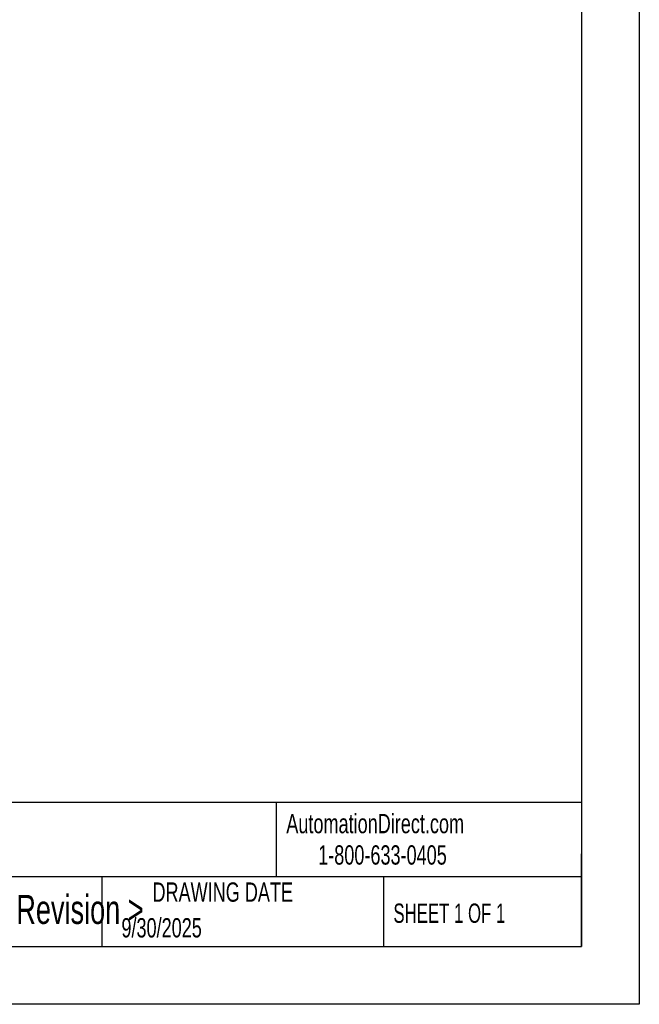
# Model space of a CAD drawing. Header units: millimetres. Extents: x 0 to 559, y 0 to 432.
# Tile 14 of 27: x 423 to 559, y 0 to 216. Entities that reach past the tile are written whole.
import ezdxf

# ---------------------------------------------------------------- set-up
doc = ezdxf.new("R2010")
doc.units = ezdxf.units.MM
doc.header["$LTSCALE"] = 2
doc.linetypes.add('CENTERX2', pattern=[20.32, 12.7, -2.54, 2.54, -2.54])
doc.layers.add('TEXT', color=140, linetype='Continuous', lineweight=25)
doc.styles.add('SLDTEXTSTYLE0', font='TXT', dxfattribs={"width": 0.7})
doc.styles.add('SLDTEXTSTYLE1', font='TXT', dxfattribs={"width": 0.65})

msp = doc.modelspace()

# ---------------------------------------------------------------- linework, layer by layer
at = {"color": 7, "linetype": 'Continuous'}
for p, q in [((558.8, 431.81), (558.8, 0.01)), ((558.8, 0.01), (0, 0.01))]:
    msp.add_line(p, q, dxfattribs=at)
at = {"layer": 'TEXT'}
for p, q in [((546.1, 419.1), (546.1, 12.7)), ((546.1, 44.25), (12.7, 44.25)), ((479.15, 44.25), (479.15, 27.94)), ((546.1, 12.7), (546.1, 33.02)), ((546.1, 27.94), (12.7, 27.94)), ((440.93, 27.94), (440.93, 12.7)), ((502.7, 27.94), (502.7, 12.7)), ((12.7, 12.7), (546.1, 12.7))]:
    msp.add_line(p, q, dxfattribs=at)

# ---------------------------------------------------------------- texts
at = {"layer": 'TEXT', "linetype": 'CENTERX2', "lineweight": 18}
for s, insert, char_height, attachment_point, style in [('AutomationDirect.com', (481.39, 41.75), 4.2333, 1, 'SLDTEXTSTYLE0'), ('1-800-633-0405', (488.38, 34.87), 4.2333, 1, 'SLDTEXTSTYLE0'), ('DRAWING DATE', (467.45, 26.73), 4.2333, 2, 'SLDTEXTSTYLE0'), ('< Revision >', (417.06, 23.98), 6.35, 1, 'SLDTEXTSTYLE0'), ('SHEET 1 OF 1', (504.88, 22.1), 4.2333, 1, 'SLDTEXTSTYLE1'), ('9/30/2025', (445.23, 18.9), 4.233, 1, 'SLDTEXTSTYLE0')]:
    msp.add_mtext(s, dxfattribs=dict(at, insert=insert, char_height=char_height, attachment_point=attachment_point, style=style))

doc.saveas('drawing.dxf')
